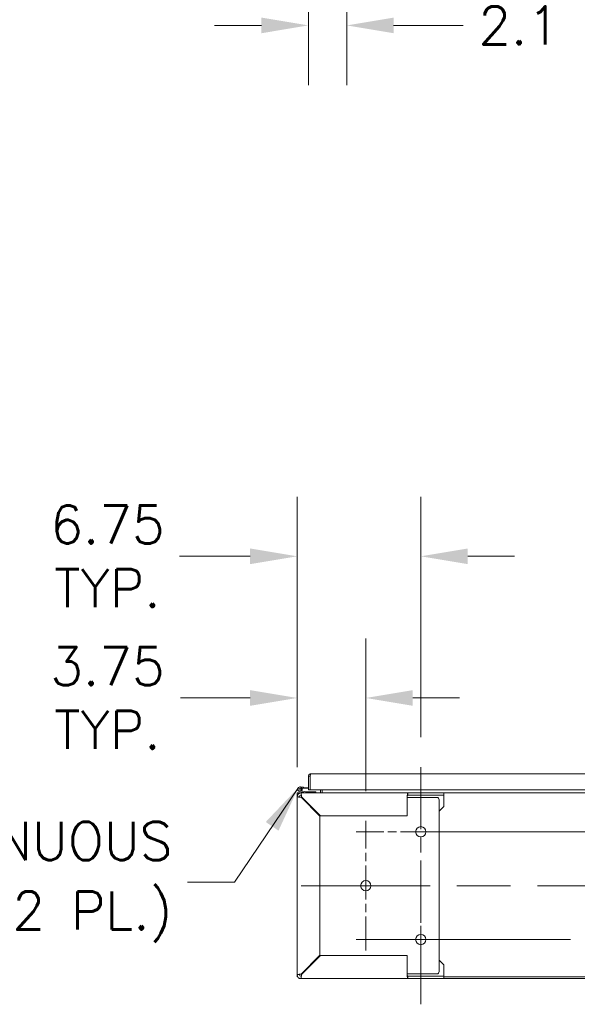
# Model space of a CAD drawing. Header units: inches. Extents: x 15 to 424, y 13 to 263.
# Tile 2 of 125: x 96 to 126, y 65 to 119. Entities that reach past the tile are written whole.
import ezdxf

# ---------------------------------------------------------------- set-up
doc = ezdxf.new("R2010")
doc.units = ezdxf.units.IN
doc.header["$LTSCALE"] = 26
doc.header["$MEASUREMENT"] = 0
doc.linetypes.add('CHAIN', pattern=[0.7087, 0.4724, -0.0591, 0.1181, -0.0591])
for name, color, linetype, lineweight in [('Center Mark (ANSI)', 7, 'Continuous', 5), ('Centerline (ANSI)', 7, 'Continuous', 5), ('Dimension (ANSI)', 7, 'Continuous', 5), ('Symbol (ANSI)', 7, 'Continuous', 5), ('Visible (ANSI)', 7, 'Continuous', 5)]:
    doc.layers.add(name, color=color, linetype=linetype, lineweight=lineweight)
doc.styles.add('ROMANS', font='romans.shx')
doc.dimstyles.new('Default (ANSI)', dxfattribs={"dimscale": 26, "dimtxt": 0.08, "dimasz": 0.098425, "dimexe": 0.125, "dimexo": 0.0625, "dimgap": 0.031496, "dimtad": 0, "dimtih": 1, "dimtoh": 1, "dimrnd": 1e-08, "dimzin": 0, "dimdsep": 46, "dimtxsty": 'ROMANS', "dimcen": 0.09, "dimdle": 0.393701, "dimclrd": 256, "dimclre": 256, "dimclrt": 256, "dimadec": 0, "dimazin": 0, "dimtfac": 1.25, "dimtofl": 0, "dimtmove": 0, "dimatfit": 3, "dimfxl": 1, "dimtolj": 1, "dimtzin": 0, "dimlwd": -1, "dimlwe": -1, "dimarcsym": 0})
doc.dimstyles.new('Default (ANSI)$7', dxfattribs={"dimscale": 26, "dimtxt": 0.08, "dimasz": 0.098425, "dimexe": 0.125, "dimexo": 0.0625, "dimgap": 0.031496, "dimtad": 0, "dimtih": 1, "dimtoh": 1, "dimrnd": 1e-08, "dimzin": 0, "dimdsep": 46, "dimtxsty": 'ROMANS', "dimcen": 0.09, "dimdle": 0.393701, "dimclrd": 256, "dimclre": 256, "dimclrt": 256, "dimadec": 0, "dimazin": 0, "dimtfac": 1.25, "dimtofl": 0, "dimtmove": 0, "dimatfit": 3, "dimfxl": 1, "dimtolj": 1, "dimtzin": 0, "dimlwd": -1, "dimlwe": -1, "dimarcsym": 0})

# ---------------------------------------------------------------- blocks, each defined once
blk = doc.blocks.new('*D23')
at = {"layer": 'Defpoints', "color": 0, "transparency": 16777216}
for p in [(113.417, 137.483), (111.323, 135.494), (111.323, 118.291)]:
    blk.add_point(p, dxfattribs=at)
at = {"layer": 'Dimension (ANSI)', "transparency": 16777216}
for p, q in [((113.417, 135.858), (113.417, 115.041)), ((111.323, 133.869), (111.323, 115.041)), ((108.764, 118.291), (106.205, 118.291)), ((115.976, 118.291), (119.773, 118.291))]:
    blk.add_line(p, q, dxfattribs=at)
for points in [[(108.764, 118.717), (108.764, 117.864), (111.323, 118.291)], [(115.976, 118.717), (115.976, 117.864), (113.417, 118.291)]]:
    blk.add_solid(points, dxfattribs=at)
at = {"layer": 'Dimension (ANSI)', "transparency": 16777216, "insert": (120.592, 119.331), "char_height": 2.08, "attachment_point": 1, "style": 'ROMANS'}
blk.add_mtext('\\A1;2.1', dxfattribs=at)
blk = doc.blocks.new('*D34')
at = {"layer": 'Defpoints', "color": 0, "transparency": 16777216}
for p in [(114.458, 81.614), (110.708, 76.222), (114.458, 74.909)]:
    blk.add_point(p, dxfattribs=at)
at = {"layer": 'Dimension (ANSI)', "transparency": 16777216}
for p, q in [((110.708, 77.847), (110.708, 84.864)), ((114.458, 76.534), (114.458, 84.864)), ((108.149, 81.614), (104.352, 81.614)), ((117.017, 81.614), (119.576, 81.614))]:
    blk.add_line(p, q, dxfattribs=at)
for points in [[(108.149, 82.041), (108.149, 81.188), (110.708, 81.614)], [(117.017, 82.041), (117.017, 81.188), (114.458, 81.614)]]:
    blk.add_solid(points, dxfattribs=at)
at = {"layer": 'Dimension (ANSI)', "transparency": 16777216, "insert": (100.363, 81.614), "char_height": 2.08, "attachment_point": 5, "style": 'ROMANS'}
blk.add_mtext('\\A1;3.75{\\PTYP.}', dxfattribs=at)
blk = doc.blocks.new('*D35')
at = {"layer": 'Defpoints', "color": 0, "transparency": 16777216}
for p in [(117.458, 89.34), (117.458, 77.847), (110.708, 76.222)]:
    blk.add_point(p, dxfattribs=at)
at = {"layer": 'Dimension (ANSI)', "transparency": 16777216}
for p, q in [((110.708, 77.847), (110.708, 92.59)), ((117.458, 79.472), (117.458, 92.59)), ((108.149, 89.34), (104.302, 89.34)), ((120.017, 89.34), (122.576, 89.34))]:
    blk.add_line(p, q, dxfattribs=at)
for points in [[(108.149, 89.766), (108.149, 88.913), (110.708, 89.34)], [(120.017, 89.766), (120.017, 88.913), (117.458, 89.34)]]:
    blk.add_solid(points, dxfattribs=at)
at = {"layer": 'Dimension (ANSI)', "transparency": 16777216, "insert": (100.363, 89.34), "char_height": 2.08, "attachment_point": 5, "style": 'ROMANS'}
blk.add_mtext('\\A1;6.75{\\PTYP.}', dxfattribs=at)

msp = doc.modelspace()

# ---------------------------------------------------------------- linework, layer by layer
at = {"layer": 'Center Mark (ANSI)', "linetype": 'CHAIN', "ltscale": 0.1508}
for p, q in [((114.4582, 67.8469), (114.4582, 74.9094)), ((120.9895, 74.3156), (113.927, 74.3156)), ((117.4582, 71.9719), (117.4582, 64.9094))]:
    msp.add_line(p, q, dxfattribs=at)
at = {"layer": 'Centerline (ANSI)', "linetype": 'CHAIN', "ltscale": 0.276327}
msp.add_line((117.4582, 77.8469), (117.4582, 64.9094), dxfattribs=at)
at = {"layer": 'Centerline (ANSI)', "linetype": 'CHAIN', "ltscale": 0.952448}
for p, q in [((167.6145, 74.3156), (113.927, 74.3156)), ((170.6145, 71.3781), (110.927, 71.3781)), ((113.927, 68.4406), (167.6145, 68.4406))]:
    msp.add_line(p, q, dxfattribs=at)
at = {"layer": 'Visible (ANSI)'}
for p, q in [((111.4171, 77.351), (111.3234, 77.351)), ((111.3234, 76.601), (111.3234, 77.351)), ((111.4171, 77.351), (111.4171, 76.601)), ((111.4281, 76.601), (111.4281, 77.351)), ((111.4483, 77.476), (140.5734, 77.476)), ((111.4171, 77.2197), (111.4281, 77.2187)), ((110.7082, 76.4406), (110.7082, 76.2219)), ((110.7082, 76.4406), (110.8019, 76.4406)), ((110.8019, 76.4406), (110.927, 76.4406)), ((110.8019, 76.4367), (110.8019, 76.4406)), ((110.8019, 76.4367), (110.8019, 76.4014)), ((111.1628, 76.441), (110.8355, 76.519)), ((110.9553, 76.5547), (110.85, 76.5798)), ((110.8754, 76.7652), (111.0547, 76.7495)), ((110.893, 76.585), (110.966, 76.5676)), ((110.927, 76.4406), (116.7453, 76.4406)), ((110.9553, 76.5547), (111.1701, 76.5035)), ((111.0495, 76.6897), (110.9765, 76.6961)), ((111.0547, 76.7495), (111.0495, 76.6897)), ((111.3234, 76.6657), (111.0495, 76.6897)), ((111.0547, 76.7495), (111.3234, 76.726)), ((111.1736, 76.5031), (111.4895, 76.5031)), ((111.4171, 76.601), (111.3234, 76.601)), ((140.5734, 76.601), (111.4281, 76.601)), ((111.7395, 76.5031), (111.4895, 76.5031)), ((111.4895, 76.5031), (111.4895, 76.4406)), ((111.7395, 76.4406), (111.7395, 76.5031)), ((111.9895, 76.601), (111.9895, 76.4719)), ((112.0832, 76.601), (112.0832, 76.4719)), ((112.0832, 76.4719), (112.0832, 76.4406)), ((116.7453, 76.4406), (116.7453, 76.3611)), ((116.7453, 76.4406), (118.7082, 76.4406)), ((116.7453, 76.3611), (116.7453, 76.3156)), ((118.7082, 76.3156), (116.7453, 76.3156)), ((118.7082, 76.4406), (162.8332, 76.4406)), ((118.7082, 76.4406), (118.7082, 76.3156)), ((118.7082, 76.2219), (118.7082, 76.3156)), ((110.7082, 66.5344), (110.7082, 76.2219)), ((110.927, 76.1998), (111.9582, 75.1685)), ((111.9803, 75.1906), (110.9491, 76.2219)), ((110.9803, 76.1906), (110.9581, 76.1906)), ((116.7082, 76.2219), (116.7082, 75.1906)), ((116.7703, 76.1906), (116.7082, 76.1906)), ((116.8036, 76.1906), (116.7703, 76.1906)), ((116.8036, 76.1906), (116.9583, 76.1906)), ((116.9583, 76.1906), (118.3332, 76.1906)), ((118.4582, 76.0656), (118.4582, 66.6906)), ((118.7082, 75.6906), (118.7082, 76.2219)), ((116.7082, 75.1906), (111.9803, 75.1906)), ((118.7082, 75.6906), (118.4582, 75.4406)), ((111.9582, 75.1685), (111.9582, 67.5877)), ((111.9582, 67.5877), (110.927, 66.5565)), ((110.9491, 66.5344), (111.9803, 67.5656)), ((111.9803, 67.5656), (116.7082, 67.5656)), ((116.7082, 67.5656), (116.7082, 66.5344)), ((118.4582, 67.3156), (118.7082, 67.0656)), ((118.7082, 67.0656), (118.7082, 66.5344)), ((110.7082, 66.5344), (110.7082, 66.4093)), ((110.7082, 66.4093), (110.7475, 66.4093)), ((110.8019, 66.3156), (110.8019, 66.3549)), ((110.8019, 66.3156), (110.927, 66.3156)), ((116.7453, 66.3156), (110.927, 66.3156)), ((110.9581, 66.5656), (110.9803, 66.5656)), ((116.7703, 66.5656), (116.7082, 66.5656)), ((116.7453, 66.4406), (116.7453, 66.3951)), ((116.7453, 66.4406), (118.7082, 66.4406)), ((116.7453, 66.3951), (116.7453, 66.3156)), ((118.7082, 66.3156), (116.7453, 66.3156)), ((116.7703, 66.5656), (116.8036, 66.5656)), ((116.8036, 66.5656), (116.9583, 66.5656)), ((118.3332, 66.5656), (116.9583, 66.5656)), ((118.7082, 66.5344), (118.7082, 66.4406)), ((118.7082, 66.4406), (118.7082, 66.3156)), ((162.8332, 66.4093), (118.7082, 66.4093)), ((118.7082, 66.3156), (162.8332, 66.3156))]:
    msp.add_line(p, q, dxfattribs=at)
for centre in [(117.4582, 74.3156), (114.4582, 71.3781), (117.4582, 68.4406)]:
    msp.add_circle(centre, 0.2813, dxfattribs=at)
for centre, radius, start, end in [((110.927, 76.2219), 0.2188, 90, 180), ((110.8645, 76.6406), 0.125, 324.25938, 256.59478), ((110.8645, 76.6406), 0.0625, 297.12887, 256.59307), ((110.927, 76.2219), 0.0938, 90, 180), ((110.8645, 76.6406), 0.0625, 256.59307, 297.12887), ((110.8645, 76.6406), 0.125, 316.59307, 324.25938), ((110.8645, 76.6406), 0.125, 316.58954, 316.59307), ((111.1663, 76.4556), 0.015, 256.59478, 270), ((111.1736, 76.5181), 0.015, 256.59478, 270), ((111.4146, 76.7205), 0.0625, 272.29244, 282.51978), ((111.9583, 76.4719), 0.0313, 270, 0), ((111.9583, 76.4719), 0.125, 345.51657, 0), ((110.9581, 76.0656), 0.125, 90, 99.3624), ((118.3332, 76.0656), 0.125, 0, 90), ((118.3332, 66.6906), 0.125, 270, 0), ((110.927, 66.5344), 0.2188, 180, 270), ((110.927, 66.5344), 0.0938, 180, 270), ((110.9581, 66.6906), 0.125, 260.6376, 270)]:
    msp.add_arc(centre, radius, start, end, dxfattribs=at)
for points in [[(111.3234, 77.351), (111.3234, 77.3597), (111.3243, 77.3684), (111.3261, 77.3769)], [(111.4281, 77.351), (111.429, 77.3597), (111.4299, 77.3684), (111.4308, 77.3769)], [(110.927, 76.3156), (110.927, 76.3573), (110.927, 76.399), (110.927, 76.4406)], [(110.7082, 76.2219), (110.7499, 76.2219), (110.7915, 76.2219), (110.8332, 76.2219)], [(110.8332, 66.5344), (110.7915, 66.5344), (110.7499, 66.5344), (110.7082, 66.5344)], [(110.927, 66.3156), (110.927, 66.3573), (110.927, 66.399), (110.927, 66.4406)]]:
    msp.add_open_spline(points, degree=3, dxfattribs=at)
for points, knots in [([(111.3261, 77.3769), (111.333, 77.4096), (111.3537, 77.4392), (111.3821, 77.457), (111.4018, 77.4693), (111.425, 77.476), (111.4483, 77.476)], [-0.86719116, -0.86719116, -0.86719116, -0.86719116, -0.3557543, -0.3557543, -0.3557543, 0, 0, 0, 0]), ([(111.431, 77.3767), (111.4239, 77.3717), (111.4186, 77.364), (111.4174, 77.3554), (111.4172, 77.3539), (111.4171, 77.3525), (111.4171, 77.351)], [0.37885336, 0.37885336, 0.37885336, 0.37885336, 0.91100988, 0.91100988, 0.91100988, 1, 1, 1, 1]), ([(111.4308, 77.3769), (111.4342, 77.4096), (111.4377, 77.4392), (111.4411, 77.457), (111.4435, 77.4693), (111.4459, 77.476), (111.4483, 77.476)], [-0.86719116, -0.86719116, -0.86719116, -0.86719116, -0.3557543, -0.3557543, -0.3557543, 0, 0, 0, 0]), ([(110.9491, 76.2219), (110.9448, 76.2884), (110.9405, 76.3542), (110.9362, 76.3949), (110.9331, 76.4243), (110.93, 76.4406), (110.927, 76.4406)], [0, 0, 0, 0, 0.9120227, 0.9120227, 0.9120227, 1.5707963, 1.5707963, 1.5707963, 1.5707963]), ([(110.927, 76.3156), (110.9322, 76.3156), (110.9375, 76.2939), (110.9428, 76.2621), (110.9449, 76.2496), (110.947, 76.2357), (110.9491, 76.2219)], [0, 0, 0, 0, 1.1271971, 1.1271971, 1.1271971, 1.5707963, 1.5707963, 1.5707963, 1.5707963]), ([(116.7453, 76.4406), (116.7382, 76.4406), (116.731, 76.4084), (116.7238, 76.3558), (116.7186, 76.3178), (116.7134, 76.2699), (116.7082, 76.2219)], [0, 0, 0, 0, 0.9120227, 0.9120227, 0.9120227, 1.5707963, 1.5707963, 1.5707963, 1.5707963]), ([(116.7453, 76.3156), (116.7365, 76.3156), (116.7276, 76.2939), (116.7187, 76.2621), (116.7152, 76.2496), (116.7117, 76.2357), (116.7082, 76.2219)], [0, 0, 0, 0, 1.1271971, 1.1271971, 1.1271971, 1.5707963, 1.5707963, 1.5707963, 1.5707963]), ([(110.7082, 76.2219), (110.7082, 76.2176), (110.7405, 76.2133), (110.793, 76.2091), (110.831, 76.206), (110.8789, 76.2029), (110.927, 76.1998)], [0, 0, 0, 0, 0.9120227, 0.9120227, 0.9120227, 1.5707963, 1.5707963, 1.5707963, 1.5707963]), ([(110.8332, 76.2219), (110.8332, 76.2166), (110.8549, 76.2113), (110.8867, 76.206), (110.8992, 76.2039), (110.9131, 76.2019), (110.927, 76.1998)], [0, 0, 0, 0, 1.1271971, 1.1271971, 1.1271971, 1.5707963, 1.5707963, 1.5707963, 1.5707963]), ([(110.927, 66.5565), (110.8605, 66.5522), (110.7947, 66.5479), (110.754, 66.5437), (110.7246, 66.5406), (110.7082, 66.5375), (110.7082, 66.5344)], [0, 0, 0, 0, 0.9120227, 0.9120227, 0.9120227, 1.5707963, 1.5707963, 1.5707963, 1.5707963]), ([(110.8332, 66.5344), (110.8332, 66.5397), (110.8549, 66.545), (110.8867, 66.5502), (110.8992, 66.5523), (110.9131, 66.5544), (110.927, 66.5565)], [0, 0, 0, 0, 1.1271971, 1.1271971, 1.1271971, 1.5707963, 1.5707963, 1.5707963, 1.5707963]), ([(110.927, 66.3156), (110.9312, 66.3156), (110.9355, 66.3479), (110.9398, 66.4005), (110.9429, 66.4385), (110.946, 66.4864), (110.9491, 66.5344)], [0, 0, 0, 0, 0.9120227, 0.9120227, 0.9120227, 1.5707963, 1.5707963, 1.5707963, 1.5707963]), ([(110.927, 66.4406), (110.9322, 66.4406), (110.9375, 66.4623), (110.9428, 66.4941), (110.9449, 66.5067), (110.947, 66.5205), (110.9491, 66.5344)], [0, 0, 0, 0, 1.1271971, 1.1271971, 1.1271971, 1.5707963, 1.5707963, 1.5707963, 1.5707963]), ([(116.7082, 66.5344), (116.7154, 66.4679), (116.7226, 66.4021), (116.7298, 66.3614), (116.735, 66.332), (116.7401, 66.3156), (116.7453, 66.3156)], [0, 0, 0, 0, 0.9120227, 0.9120227, 0.9120227, 1.5707963, 1.5707963, 1.5707963, 1.5707963]), ([(116.7453, 66.4406), (116.7365, 66.4406), (116.7276, 66.4623), (116.7187, 66.4941), (116.7152, 66.5067), (116.7117, 66.5205), (116.7082, 66.5344)], [0, 0, 0, 0, 1.1271971, 1.1271971, 1.1271971, 1.5707963, 1.5707963, 1.5707963, 1.5707963])]:
    msp.add_open_spline(points, degree=3, knots=knots, dxfattribs=at)

# ---------------------------------------------------------------- texts
at = {"layer": 'Symbol (ANSI)', "insert": (103.9085, 71.5753), "char_height": 2.08, "width": 23.348498, "attachment_point": 6, "line_spacing_factor": 1.093904, "style": 'ROMANS'}
msp.add_mtext('{\\fRomanS|b0|i0;\\H2.0800;CONTINUOUS\\PHINGE (2 PL.)}', dxfattribs=at)

# ---------------------------------------------------------------- dimensions: what is measured, and where the dimension line sits
at = {"layer": 'Dimension (ANSI)'}
dim = msp.add_linear_dim(base=(111.3234, 118.2909), p1=(113.4171, 137.4826), p2=(111.3234, 135.4936), dimstyle='Default (ANSI)', override={"dimtih": 0, "dimtoh": 0, "dimdec": 1, "dimtp": 0, "dimtm": 0, "dimtdec": 1, "dimatfit": 1}, dxfattribs=at)
dim.commit()
dim.dimension.update_dxf_attribs({"geometry": '*D23', "text_midpoint": (122.4741, 118.2909), "dimtype": 160})
for base, p2, picture, middle in [((117.4582, 89.3399), (117.4582, 77.8469), '*D35', (100.3633, 89.3399)), ((114.4582, 81.6144), (114.4582, 74.9094), '*D34', (100.3633, 81.6144))]:
    dim = msp.add_linear_dim(base=base, p1=(110.7082, 76.2219), p2=p2, text='<>{\\PTYP.}', dimstyle='Default (ANSI)', override={"dimtih": 0, "dimtoh": 0, "dimdec": 2, "dimtp": 0, "dimtm": 0, "dimtdec": 2, "dimatfit": 1}, dxfattribs=at)
    dim.commit()
    dim.dimension.update_dxf_attribs({"geometry": picture, "text_midpoint": middle, "dimtype": 160})

# ---------------------------------------------------------------- leaders
at = {"layer": 'Symbol (ANSI)', "annotation_type": 0, "has_hookline": 1, "hookline_direction": 1, "text_width": 22.3293}
msp.add_leader([(110.7821, 76.7346), (107.2864, 71.5753), (104.7274, 71.5753)], dimstyle='Default (ANSI)$7', override={"dimtad": 0}, dxfattribs=at)

doc.saveas('drawing.dxf')
